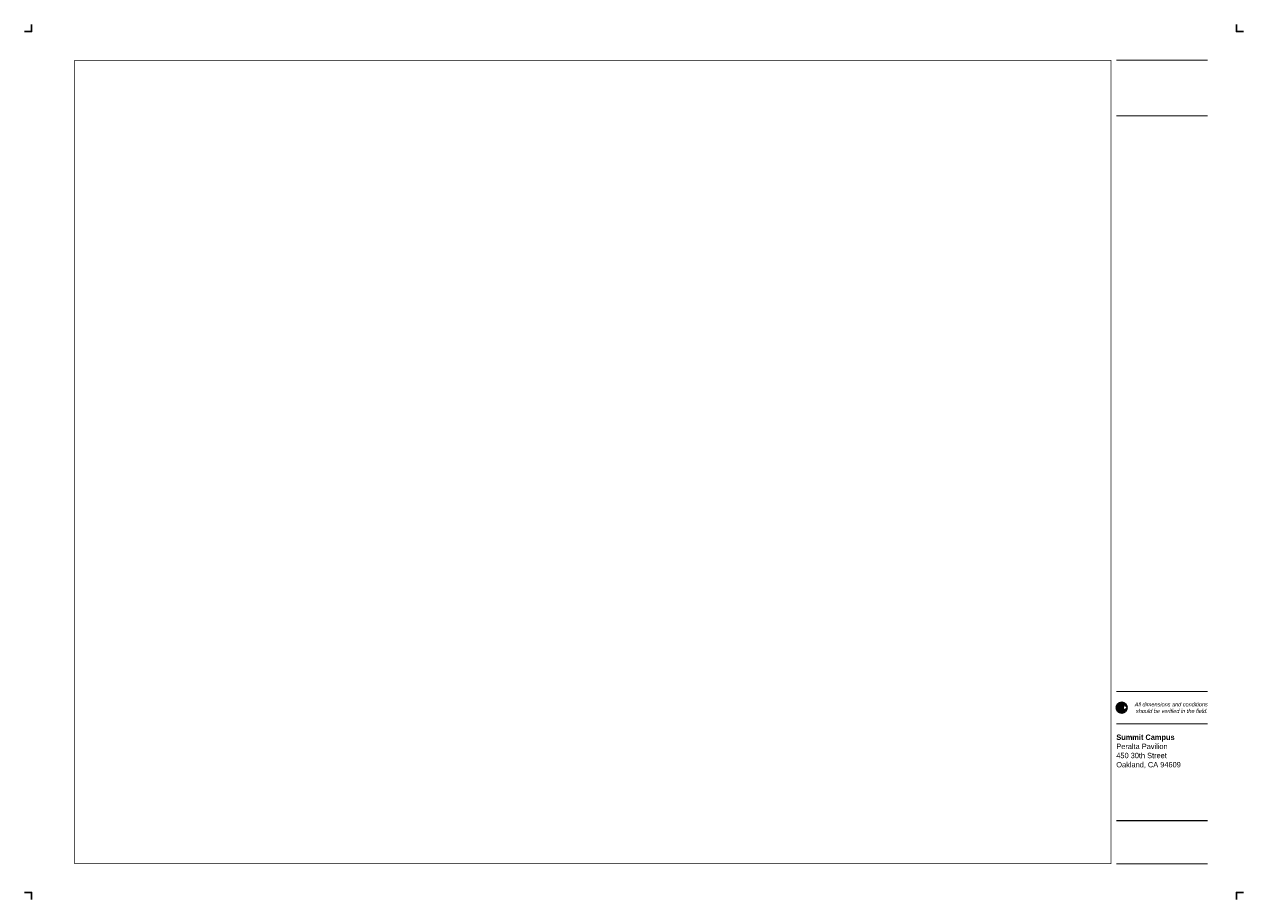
# Model space of a CAD drawing. Header units: inches. Extents: x -0.2 to 42.2, y -0.2 to 30.2.
import ezdxf
from ezdxf.enums import TextEntityAlignment as Align

# ---------------------------------------------------------------- set-up
doc = ezdxf.new("R2010")
doc.units = ezdxf.units.IN
doc.header["$MEASUREMENT"] = 0
doc.layers.get('Defpoints').update_dxf_attribs({"color": 31})
doc.layers.add('T-8', color=8, linetype='Continuous')
doc.styles.add('Arial90', font='arial.ttf', dxfattribs={"width": 0.9})
doc.styles.add('ArialBold90', font='arialbd.ttf', dxfattribs={"width": 0.9})
doc.styles.add('ArialItalic90', font='ariali.ttf', dxfattribs={"width": 0.9})

# ---------------------------------------------------------------- blocks, each defined once
blk = doc.blocks.new('n-arrow')
h = blk.add_hatch(color=256)
h.paths.add_polyline_path([(0, 0.125), (0.125, 0, 0.414214)])
h.paths.add_polyline_path([(0, 0.125, 0.414214), (-0.125, 0), (0.051, 0.022)])
h = blk.add_hatch(color=256)
h.paths.add_polyline_path([(0.051, -0.022), (-0.125, 0, 0.414214), (0, -0.125)])
h.paths.add_polyline_path([(0.125, 0), (0, -0.125, 0.414214)])
for p, q in [((-0.125, 0), (0.051, 0.022)), ((-0.125, 0), (0.051, -0.022)), ((0, 0.125), (0.125, 0)), ((0.051, 0.022), (0, 0.125)), ((0, -0.125), (0.125, 0)), ((0.051, -0.022), (0, -0.125))]:
    blk.add_line(p, q)
blk.add_circle((0, 0), 0.125)
blk = doc.blocks.new('allsheets')
at = {"width": 0.9}
for tag, style, p in [('CAMPUS', 'ArialBold90', (0, 3.002)), ('BUILDING_1', 'Arial90', (0, 2.789)), ('BUILDING_2', 'Arial90', (0, 2.577)), ('BUILDING_3', 'Arial90', (0, 2.364))]:
    blk.add_attdef(tag, text='', height=0.125, dxfattribs=dict(at, style=style)).set_placement(p, align=Align.TOP_LEFT)

msp = doc.modelspace()

# ---------------------------------------------------------------- linework, layer by layer
at = {"const_width": 0.0234}
msp.add_lwpolyline([(37.625, 1), (37.625, 29), (1.5, 29), (1.5, 1)], close=True, dxfattribs=at)
at = {"const_width": 0.0352}
for points in [[(37.812, 29), (41, 29)], [(37.812, 27.064), (41, 27.064)], [(37.812, 7.001), (41, 7.001)], [(37.812, 5.876), (41, 5.876)], [(37.812, 2.501), (41, 2.501)], [(37.812, 1), (41, 1)]]:
    msp.add_lwpolyline(points, dxfattribs=at)
at = {"layer": 'Defpoints'}
for points in [[(0, 30.25), (0, 30), (-0.25, 30)], [(42, 30.25), (42, 30), (42.25, 30)], [(0, -0.25), (0, 0), (-0.25, 0)], [(42, -0.25), (42, 0), (42.25, 0)]]:
    msp.add_lwpolyline(points, dxfattribs=at)
msp.add_circle((38, 6.439), 0.188, dxfattribs=at)

# ---------------------------------------------------------------- block references
at = {"xscale": 1.5, "yscale": 1.5, "zscale": 1.5}
msp.add_blockref('allsheets', (37.812, 1), dxfattribs=at).add_auto_attribs({'BUILDING_3': 'Oakland, CA 94609', 'BUILDING_2': '450 30th Street', 'BUILDING_1': 'Peralta Pavilion', 'CAMPUS': 'Summit Campus'})
at = {"layer": 'T-8', "xscale": 1.5, "yscale": 1.5, "zscale": 1.5}
msp.add_blockref('n-arrow', (38, 6.439), dxfattribs=at)

# ---------------------------------------------------------------- texts
at = {"style": 'ArialItalic90', "width": 0.9}
for s, p in [('All dimensions and conditions', (41, 6.482)), ('should be verified in the field.', (41, 6.251))]:
    msp.add_text(s, height=0.14062, dxfattribs=at).set_placement(p, align=Align.RIGHT)

doc.saveas('drawing.dxf')
